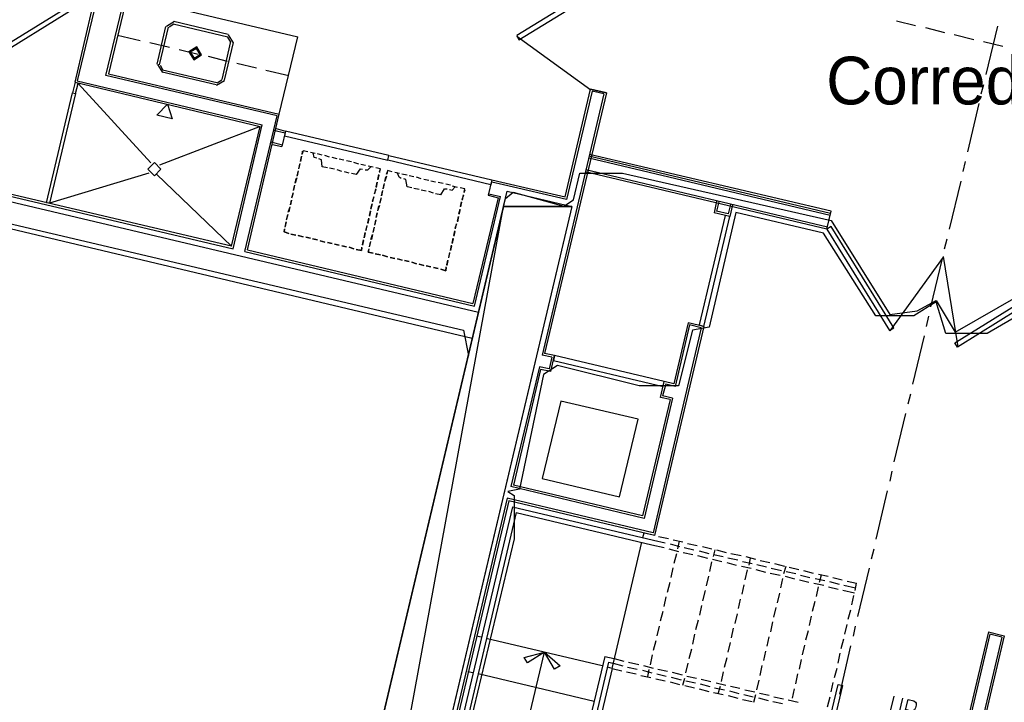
# Model space of a CAD drawing. Header units: feet. Extents: x -79 to 198, y -22 to 181.
# Tile 167 of 256: x 56 to 81, y 92 to 109. Entities that reach past the tile are written whole.
import ezdxf
from ezdxf.enums import TextEntityAlignment as Align

# ---------------------------------------------------------------- set-up
doc = ezdxf.new("R2010")
doc.units = ezdxf.units.FT
for name, color, linetype in [('A-AREA-COMUN', 252, 'CONTINUOUS'), ('A-AREA-UNIDAD', 30, 'CONTINUOUS'), ('A-LINEA', 7, 'CONTINUOUS'), ('A-LINEA-FINA', 9, 'CONTINUOUS'), ('A-MURO-CONCRETO', 8, 'CONTINUOUS'), ('A-NOMBRE-ESPACIO', 2, 'CONTINUOUS')]:
    doc.layers.add(name, color=color, linetype=linetype)

msp = doc.modelspace()

# ---------------------------------------------------------------- linework, layer by layer
at = {"layer": 'A-AREA-COMUN'}
msp.add_lwpolyline([(49.568, 105.3689), (66.912, 101.2978), (67.04, 100.6578), (67.968, 104.6044), (68.16, 104.7644), (69.44, 104.4089), (69.68, 104.5689), (69.84, 105.2444), (70.912, 105.2444), (76.16, 104.0533), (77.632, 101.6889), (78.32, 101.7778), (78.8, 102.0444), (79.28, 101.2444), (81.44, 102.4889), (82.56, 102.4889), (93.6, 99.8578), (94.848, 104.7644), (96.448, 104.8178), (96.88, 106.7733), (98.16, 106.7733), (104.192, 105.2978)], dxfattribs=at)
at = {"layer": 'A-AREA-UNIDAD'}
msp.add_lwpolyline([(99.6, 103.8044), (98.272, 103.8933), (95.12, 104.6578), (94, 99.8578), (92.832, 99.7333), (82, 102.3289), (80.08, 101.2089), (79.04, 101.2089), (78.8, 102.0089), (78.24, 101.6533), (77.28, 101.6533), (75.968, 103.7333), (73.76, 104.2489), (73.088, 101.3689), (72.672, 101.2978), (72.32, 99.8933), (71.328, 99.8933), (69.28, 100.4089), (68.928, 100.1778), (68.32, 97.2978), (68.032, 97.2444), (68.192, 97.1378), (68.192, 96.0533), (66.432, 88.7289)], dxfattribs=at)
at = {"layer": 'A-LINEA'}
for p, q in [((57.1467, 107.5244), (57.6, 109.4711)), ((57.6667, 109.5111), (57.2, 107.5644)), ((57.92, 107.6978), (58.3867, 109.6444)), ((58.4533, 109.6844), (57.9867, 107.7378)), ((58.4533, 109.6844), (62.7467, 108.6711)), ((59.645, 109.0533), (59.4445, 108.9295)), ((59.6297, 108.9884), (59.5094, 108.9141)), ((59.6133, 108.9911), (60.9867, 108.6711)), ((59.6267, 109.0578), (61, 108.7378)), ((77.8, 109.0711), (78.28, 108.9511)), ((58.2133, 108.7111), (58.7867, 108.5778)), ((59.2133, 107.9778), (59.4267, 108.9244)), ((59.2667, 107.9644), (59.4933, 108.9111)), ((61.1289, 108.5194), (61.005, 108.72)), ((78.5333, 108.8978), (79.0133, 108.7778)), ((79.2533, 108.7244), (79.7467, 108.6044)), ((80.0533, 107.7244), (80.3467, 108.9378)), ((59.0267, 108.5244), (59.52, 108.4044)), ((61.0533, 108.5511), (60.84, 107.5911)), ((61.12, 108.5244), (60.8933, 107.5778)), ((61.064, 108.5348), (60.9897, 108.6551)), ((62.28, 106.7244), (62.7467, 108.6711)), ((68.2575, 108.6828), (70.1145, 107.3385)), ((79.9867, 108.5511), (80.48, 108.4311)), ((59.76, 108.3511), (60.24, 108.2311)), ((59.2178, 107.9695), (59.3416, 107.7689)), ((59.2827, 107.9541), (59.357, 107.8338)), ((60.4933, 108.1778), (60.9733, 108.0578)), ((61.2133, 108.0044), (61.7067, 107.8844)), ((57.9867, 107.7378), (62.28, 106.7244)), ((60.6933, 107.4578), (59.3333, 107.7778)), ((60.7067, 107.5111), (59.3467, 107.8311)), ((61.9467, 107.8311), (62.52, 107.6978)), ((57.1467, 107.5244), (61.8, 106.4178)), ((57.1733, 107.4711), (57.1733, 107.4711)), ((57.2, 107.5644), (61.8533, 106.4578)), ((57.2267, 107.4978), (59.0533, 105.4978)), ((62.2267, 106.6844), (57.92, 107.6978)), ((60.7016, 107.4489), (60.9022, 107.5727)), ((60.717, 107.5138), (60.8373, 107.5881)), ((79.9333, 107.2311), (80, 107.4711)), ((70.44, 107.2311), (68.8933, 100.6711)), ((70.5067, 107.2578), (68.9467, 100.7111)), ((70.1467, 107.2978), (69.5067, 104.5778)), ((70.5067, 107.2578), (70.1067, 107.3511)), ((70.44, 107.2311), (70.1467, 107.2978)), ((79.6, 105.7778), (79.88, 106.9911)), ((61.48, 103.3111), (62.28, 106.7244)), ((61.4133, 103.2711), (62.2267, 106.6844)), ((61.8, 106.4178), (59.2667, 105.4444)), ((61.08, 103.4044), (61.8, 106.4178)), ((61.12, 103.3378), (61.8533, 106.4578)), ((62.1333, 106.3244), (62.4267, 106.2578)), ((62.2, 106.3644), (62.44, 106.2978)), ((62.44, 106.2978), (62.3467, 105.9111)), ((62.0667, 106.0311), (62.36, 105.9511)), ((67.2933, 101.7378), (50.2133, 105.7778)), ((50.3733, 105.8844), (61.12, 103.3378)), ((61.08, 103.4044), (50.3867, 105.9244)), ((62.1067, 105.9644), (62.3467, 105.9111)), ((62.8533, 105.7111), (62.8667, 105.7911)), ((63, 105.7778), (62.88, 105.8044)), ((63.1867, 105.7378), (63.0667, 105.7644)), ((63.1867, 105.7378), (63.0667, 105.7644)), ((62.8, 105.4844), (62.7733, 105.3644)), ((62.84, 105.6711), (62.8133, 105.5378)), ((62.8133, 105.5378), (62.84, 105.6578)), ((63.36, 105.6978), (63.24, 105.7244)), ((63.36, 105.6978), (63.24, 105.7244)), ((63.5467, 105.6444), (63.4267, 105.6844)), ((63.5467, 105.6444), (63.4267, 105.6844)), ((63.7333, 105.6044), (63.6133, 105.6311)), ((63.7333, 105.6044), (63.6133, 105.6311)), ((63.9067, 105.5644), (63.7867, 105.5911)), ((63.9067, 105.5644), (63.7867, 105.5911)), ((64.0933, 105.5244), (63.9733, 105.5511)), ((64.0933, 105.5244), (63.9733, 105.5511)), ((64.28, 105.4711), (64.16, 105.5111)), ((64.28, 105.4711), (64.16, 105.5111)), ((76.1467, 104.2311), (70.0667, 105.6711)), ((76.1333, 104.1778), (70.0667, 105.6178)), ((76.16, 104.2844), (70.08, 105.7111)), ((79.48, 105.2844), (79.5333, 105.5378)), ((67.1333, 101.0844), (49.4133, 105.2844)), ((59, 105.2444), (56.5067, 104.4844)), ((62.76, 105.2978), (62.7333, 105.1778)), ((62.7333, 105.1644), (62.76, 105.2844)), ((62.7733, 105.3511), (62.8, 105.4711)), ((63.4933, 105.3778), (63.36, 105.4044)), ((63.6667, 105.3378), (63.5467, 105.3644)), ((63.8533, 105.2844), (63.7333, 105.3244)), ((64.04, 105.2444), (63.92, 105.2711)), ((64.2267, 105.2044), (64.0933, 105.2311)), ((64.4533, 105.4311), (64.3333, 105.4578)), ((64.4533, 105.4311), (64.3333, 105.4578)), ((64.64, 105.3911), (64.52, 105.4178)), ((64.64, 105.3911), (64.52, 105.4178)), ((64.8267, 105.3511), (64.7067, 105.3778)), ((64.8133, 105.3244), (64.8, 105.2578)), ((64.9733, 105.2178), (65, 105.2844)), ((65.12, 105.2711), (65, 105.3111)), ((65.3067, 105.2311), (65.1867, 105.2578)), ((65.3067, 105.2311), (65.1867, 105.2578)), ((76.0533, 103.8311), (69.9733, 105.2711)), ((76.0667, 103.8844), (69.9867, 105.3244)), ((59.2, 105.2044), (61.08, 103.4044)), ((62.72, 105.1244), (62.68, 104.9911)), ((62.68, 104.9911), (62.7067, 105.1111)), ((64.72, 104.8978), (64.7467, 105.0178)), ((64.7467, 105.0178), (64.72, 104.8844)), ((64.76, 105.0844), (64.7867, 105.2044)), ((64.7867, 105.1911), (64.76, 105.0711)), ((64.9733, 105.1644), (64.9333, 105.0444)), ((64.9333, 105.0311), (64.96, 105.1511)), ((65.4933, 105.1911), (65.36, 105.2178)), ((65.4933, 105.1911), (65.36, 105.2178)), ((65.6667, 105.1511), (65.5467, 105.1778)), ((65.6667, 105.1511), (65.5467, 105.1778)), ((65.8533, 105.0978), (65.7333, 105.1378)), ((65.8533, 105.0978), (65.7333, 105.1378)), ((66.04, 105.0578), (65.92, 105.0844)), ((66.04, 105.0578), (65.92, 105.0844)), ((66.2133, 105.0178), (66.0933, 105.0444)), ((66.2133, 105.0178), (66.0933, 105.0444)), ((66.4, 104.9778), (66.28, 105.0044)), ((66.4, 104.9778), (66.28, 105.0044)), ((67.6267, 105.0711), (67.5333, 104.6844)), ((67.6267, 105.0711), (67.88, 105.0178)), ((67.92, 104.9511), (67.6267, 105.0178)), ((79.1333, 103.8311), (79.4267, 105.0444)), ((62.6267, 104.7511), (62.6, 104.6311)), ((62.6, 104.6178), (62.6267, 104.7378)), ((62.6667, 104.9378), (62.64, 104.8178)), ((62.64, 104.8044), (62.6667, 104.9244)), ((64.7067, 104.8311), (64.6667, 104.7111)), ((64.68, 104.7244), (64.7067, 104.8444)), ((64.88, 104.8044), (64.8533, 104.6711)), ((64.8533, 104.6711), (64.88, 104.7911)), ((64.92, 104.9778), (64.8933, 104.8578)), ((64.8933, 104.8444), (64.92, 104.9644)), ((65.6133, 104.8711), (65.4933, 104.8978)), ((65.8, 104.8311), (65.6667, 104.8578)), ((65.9733, 104.7911), (65.8533, 104.8178)), ((66.16, 104.7378), (66.04, 104.7778)), ((66.5867, 104.9378), (66.4667, 104.9644)), ((66.5867, 104.9378), (66.4667, 104.9644)), ((66.76, 104.8844), (66.64, 104.9111)), ((66.76, 104.8844), (66.64, 104.9111)), ((66.9467, 104.8444), (66.8267, 104.8711)), ((66.9467, 104.8178), (66.92, 104.7511)), ((69.5067, 104.5778), (67.92, 104.9511)), ((56.48, 104.5378), (56.48, 104.5378)), ((62.5867, 104.5644), (62.56, 104.4444)), ((62.56, 104.4444), (62.5867, 104.5644)), ((64.6267, 104.5378), (64.6667, 104.6578)), ((64.6533, 104.6444), (64.6267, 104.5244)), ((64.84, 104.6178), (64.8133, 104.4978)), ((64.8133, 104.4844), (64.84, 104.6044)), ((66.3467, 104.6978), (66.2133, 104.7244)), ((66.84, 104.4044), (66.8667, 104.5244)), ((66.8667, 104.5111), (66.84, 104.3911)), ((66.88, 104.5778), (66.92, 104.6978)), ((66.9067, 104.6978), (66.88, 104.5644)), ((67.7867, 104.6178), (67.1467, 101.9644)), ((67.5333, 104.6844), (67.7867, 104.6178)), ((67.5467, 104.7244), (67.84, 104.6578)), ((73.28, 104.5378), (73.2133, 104.2444)), ((73.3333, 104.5244), (73.28, 104.2844)), ((62.5067, 104.2578), (62.5467, 104.3778)), ((62.5467, 104.3911), (62.52, 104.2711)), ((64.5467, 104.1778), (64.5733, 104.2978)), ((64.5733, 104.2844), (64.5467, 104.1644)), ((64.5867, 104.3511), (64.6133, 104.4711)), ((64.6133, 104.4711), (64.5867, 104.3378)), ((64.7467, 104.2444), (64.72, 104.1244)), ((64.72, 104.1244), (64.7467, 104.2444)), ((64.8, 104.4311), (64.76, 104.3111)), ((64.76, 104.2978), (64.7867, 104.4178)), ((66.8, 104.2178), (66.8267, 104.3378)), ((66.8267, 104.3244), (66.8, 104.2044)), ((73.6133, 104.1511), (73.2133, 104.2444)), ((73.5733, 104.2178), (73.28, 104.2844)), ((73.6267, 104.4578), (73.5733, 104.2178)), ((73.68, 104.4444), (73.6133, 104.1511)), ((76.0533, 103.8311), (76.16, 104.2844)), ((62.4533, 104.0178), (62.4267, 103.8978)), ((62.4267, 103.8844), (62.4533, 104.0178)), ((62.4933, 104.2044), (62.4667, 104.0844)), ((62.4667, 104.0711), (62.4933, 104.1911)), ((64.5067, 103.9911), (64.5333, 104.1111)), ((64.5333, 104.0978), (64.5067, 103.9778)), ((64.7067, 104.0711), (64.68, 103.9511)), ((64.68, 103.9378), (64.7067, 104.0578)), ((66.76, 104.0311), (66.7867, 104.1511)), ((66.7867, 104.1511), (66.76, 104.0178)), ((62.4133, 103.8444), (62.4, 103.7644)), ((62.4, 103.7644), (62.52, 103.7244)), ((64.4133, 103.6178), (64.44, 103.7511)), ((64.48, 103.9111), (64.4533, 103.7911)), ((64.4667, 103.8044), (64.4933, 103.9244)), ((64.6667, 103.8844), (64.64, 103.7644)), ((64.64, 103.7511), (64.6667, 103.8711)), ((66.6667, 103.6711), (66.6933, 103.7911)), ((66.6933, 103.7778), (66.6667, 103.6578)), ((66.7067, 103.8578), (66.7467, 103.9778)), ((66.7333, 103.9644), (66.7067, 103.8444)), ((62.5733, 103.7111), (62.6933, 103.6844)), ((62.6933, 103.6844), (62.5733, 103.7111)), ((62.76, 103.6711), (62.88, 103.6444)), ((62.88, 103.6444), (62.76, 103.6711)), ((62.9467, 103.6311), (63.0667, 103.6044)), ((63.0667, 103.6044), (62.9467, 103.6311)), ((63.12, 103.5911), (63.24, 103.5644)), ((63.24, 103.5644), (63.12, 103.5911)), ((63.3067, 103.5378), (63.4267, 103.5111)), ((63.4267, 103.5111), (63.3067, 103.5378)), ((63.4933, 103.4978), (63.6133, 103.4711)), ((63.6133, 103.4711), (63.4933, 103.4978)), ((64.3733, 103.4444), (64.4, 103.5644)), ((64.4, 103.5511), (64.3733, 103.4311)), ((64.44, 103.7378), (64.4133, 103.6178)), ((64.5733, 103.5244), (64.5467, 103.4044)), ((64.5467, 103.3911), (64.5733, 103.5111)), ((64.5867, 103.5778), (64.6267, 103.6978)), ((64.6267, 103.6978), (64.6, 103.5778)), ((66.6267, 103.4844), (66.6533, 103.6044)), ((66.6533, 103.5911), (66.6267, 103.4711)), ((79.0133, 103.3378), (79.08, 103.5911)), ((61.48, 103.3111), (67.1467, 101.9644)), ((63.6667, 103.4578), (63.7867, 103.4311)), ((63.7867, 103.4311), (63.6667, 103.4578)), ((63.8533, 103.4178), (63.9733, 103.3911)), ((63.9733, 103.3911), (63.8533, 103.4178)), ((64.04, 103.3778), (64.16, 103.3378)), ((64.16, 103.3378), (64.04, 103.3778)), ((64.5333, 103.3378), (64.52, 103.2578)), ((64.52, 103.2578), (64.64, 103.2311)), ((66.5867, 103.2978), (66.6133, 103.4311)), ((66.6133, 103.4178), (66.5867, 103.2978)), ((64.6933, 103.2178), (64.8267, 103.1911)), ((64.8267, 103.1911), (64.6933, 103.2178)), ((64.88, 103.1778), (65, 103.1378)), ((65, 103.1378), (64.88, 103.1778)), ((65.0667, 103.1244), (65.1867, 103.0978)), ((65.1867, 103.0978), (65.0667, 103.1244)), ((65.2533, 103.0844), (65.3733, 103.0578)), ((65.3733, 103.0578), (65.2533, 103.0844)), ((65.4267, 103.0444), (65.5467, 103.0178)), ((65.5467, 103.0178), (65.4267, 103.0444)), ((65.6133, 103.0044), (65.7333, 102.9644)), ((65.7333, 102.9644), (65.6133, 103.0044)), ((66.4933, 102.9378), (66.52, 103.0578)), ((66.52, 103.0444), (66.4933, 102.9244)), ((66.56, 103.2311), (66.5333, 103.1111)), ((66.5467, 103.1244), (66.5733, 103.2444)), ((77.6416, 101.2752), (78.9859, 103.1322)), ((78.6667, 101.8844), (78.96, 103.0978)), ((78.9741, 103.1433), (79.3438, 100.8808)), ((65.8, 102.9511), (65.92, 102.9244)), ((65.92, 102.9244), (65.8, 102.9511)), ((65.9733, 102.9111), (66.0933, 102.8844)), ((66.0933, 102.8844), (65.9733, 102.9111)), ((66.16, 102.8711), (66.28, 102.8444)), ((66.28, 102.8444), (66.16, 102.8711)), ((78.56, 101.3911), (78.6133, 101.6444)), ((72.8933, 101.3511), (71.68, 96.2044)), ((72.96, 101.3911), (71.72, 96.1378)), ((72.56, 101.4844), (72.2, 99.9511)), ((72.6, 101.4311), (72.24, 99.8844)), ((72.96, 101.3911), (72.56, 101.4844)), ((72.8933, 101.3511), (72.6, 101.4311)), ((78.2133, 99.9378), (78.5067, 101.1511)), ((69.1333, 100.6178), (68.8933, 100.6711)), ((69.2, 100.6578), (68.9467, 100.7111)), ((69.1333, 100.6178), (69.0667, 100.3244)), ((69.1067, 100.2578), (69.2, 100.6578)), ((68.8267, 100.3778), (68.1067, 97.3644)), ((68.8533, 100.3111), (68.1733, 97.4044)), ((69.0667, 100.3244), (68.8267, 100.3778)), ((69.1067, 100.2578), (68.8533, 100.3111)), ((71.8667, 99.6044), (71.96, 100.0044)), ((72, 99.9378), (71.92, 99.6444)), ((72.2, 99.9511), (71.96, 100.0044)), ((72.24, 99.8844), (72, 99.9378)), ((72.1067, 99.5511), (71.4133, 96.6311)), ((72.1733, 99.5911), (71.4533, 96.5644)), ((72.1067, 99.5511), (71.8667, 99.6044)), ((72.1733, 99.5911), (71.92, 99.6444)), ((78.0933, 99.4444), (78.16, 99.6978)), ((77.7467, 97.9911), (78.04, 99.2044)), ((68.8933, 97.5644), (70.84, 97.1111)), ((77.64, 97.4978), (77.6933, 97.7511)), ((71.4533, 96.5644), (68.1067, 97.3644)), ((71.4133, 96.6311), (68.1733, 97.4044)), ((68.0133, 97.0711), (65.96, 88.4178)), ((71.68, 96.2044), (68.0133, 97.0711)), ((77.2933, 96.0444), (77.5733, 97.2578)), ((68.0533, 97.0044), (66.0133, 88.4178)), ((68.1467, 96.8578), (66.16, 88.5111)), ((71.72, 96.1378), (68.0533, 97.0044)), ((68.1467, 96.8578), (71.6933, 96.0178)), ((68.24, 96.7111), (66.32, 88.6044)), ((68.24, 96.7111), (71.6533, 95.8978)), ((71.4267, 96.0844), (71.4533, 96.2044)), ((71.4533, 96.2044), (71.6933, 96.1511)), ((71.8133, 96.1111), (72.0667, 96.0578)), ((70.6533, 92.7911), (71.4, 95.9644)), ((71.6533, 95.8978), (71.96, 95.8311)), ((71.6933, 96.0178), (71.9867, 95.9511)), ((72.1067, 95.9244), (72.3467, 95.8578)), ((72.1867, 96.0311), (72.4267, 95.9778)), ((72.3067, 95.8044), (72.3467, 95.9911)), ((72.4667, 95.8311), (72.7067, 95.7778)), ((72.5467, 95.9378), (72.7867, 95.8844)), ((72.92, 95.8578), (73.16, 95.8044)), ((72.08, 95.8044), (72.32, 95.7378)), ((72.2133, 95.4444), (72.28, 95.6844)), ((72.44, 95.7111), (72.68, 95.6578)), ((72.8, 95.6311), (73.0533, 95.5644)), ((72.84, 95.7511), (73.08, 95.6844)), ((73.2, 95.6044), (73.24, 95.7778)), ((73.2, 95.6578), (73.44, 95.6044)), ((73.28, 95.7778), (73.52, 95.7111)), ((73.56, 95.5778), (73.8133, 95.5244)), ((73.64, 95.6844), (73.8933, 95.6311)), ((74.0133, 95.6044), (74.2533, 95.5378)), ((77.1733, 95.5511), (77.24, 95.8044)), ((73.1067, 95.2311), (73.16, 95.4711)), ((73.1733, 95.5378), (73.4133, 95.4844)), ((73.5333, 95.4578), (73.7733, 95.3911)), ((73.9067, 95.3644), (74.1467, 95.3111)), ((73.9333, 95.4844), (74.1733, 95.4311)), ((74.0933, 95.3911), (74.1333, 95.5644)), ((74.2933, 95.4044), (74.5333, 95.3511)), ((74.3733, 95.5111), (74.6133, 95.4578)), ((74.7333, 95.4311), (74.9867, 95.3644)), ((74.9733, 95.1778), (75.0267, 95.3644)), ((75.1067, 95.3378), (75.3467, 95.2844)), ((72.1333, 95.0844), (72.1867, 95.3244)), ((73.0267, 94.8711), (73.08, 95.1111)), ((74, 95.0178), (74.0533, 95.2711)), ((74.2667, 95.2844), (74.5067, 95.2178)), ((74.6267, 95.1911), (74.88, 95.1378)), ((74.6533, 95.3111), (74.9067, 95.2578)), ((75, 95.1111), (75.24, 95.0444)), ((75.0267, 95.2311), (75.2667, 95.1778)), ((75.3867, 95.1378), (75.6267, 95.0844)), ((75.4667, 95.2578), (75.7067, 95.1911)), ((75.84, 95.1644), (76.08, 95.1111)), ((75.8667, 94.9644), (75.92, 95.1511)), ((76.2, 95.0844), (76.44, 95.0178)), ((76.8267, 94.0978), (77.12, 95.3111)), ((72.04, 94.7111), (72.1067, 94.9644)), ((73.92, 94.6578), (73.9733, 94.8978)), ((74.8933, 94.8178), (74.9467, 95.0578)), ((75.36, 95.0178), (75.6, 94.9644)), ((75.72, 94.9378), (75.9733, 94.8844)), ((75.76, 95.0578), (76, 95.0044)), ((75.7867, 94.6044), (75.84, 94.8444)), ((76.0933, 94.8444), (76.3333, 94.7911)), ((76.12, 94.9778), (76.36, 94.9111)), ((76.48, 94.8844), (76.7733, 94.8178)), ((76.56, 94.9911), (76.8, 94.9378)), ((76.76, 94.7511), (76.8, 94.9378)), ((71.96, 94.3511), (72.0133, 94.5911)), ((72.9333, 94.4978), (73, 94.7511)), ((74.8133, 94.4444), (74.8667, 94.6844)), ((76.4533, 94.7644), (76.7467, 94.6978)), ((76.68, 94.3911), (76.7333, 94.6311)), ((72.8533, 94.1378), (72.9067, 94.3778)), ((73.8267, 94.2978), (73.88, 94.5378)), ((75.6933, 94.2311), (75.76, 94.4844)), ((71.8667, 93.9911), (71.9333, 94.2311)), ((73.7467, 93.9244), (73.8, 94.1644)), ((74.72, 94.0844), (74.7733, 94.3244)), ((75.6133, 93.8711), (75.6667, 94.1111)), ((76.5867, 94.0311), (76.6533, 94.2711)), ((71.7867, 93.6178), (71.84, 93.8578)), ((72.76, 93.7778), (72.8267, 94.0178)), ((74.64, 93.7111), (74.6933, 93.9644)), ((76.5067, 93.6578), (76.56, 93.8978)), ((76.72, 93.6044), (76.7733, 93.8578)), ((67.36, 93.5778), (67.24, 93.6044)), ((72.68, 93.4044), (72.7333, 93.6578)), ((73.6533, 93.5644), (73.7067, 93.8044)), ((75.52, 93.5111), (75.5867, 93.7511)), ((80.12, 93.7111), (78.1733, 85.5378)), ((80.1467, 93.6578), (78.2267, 85.5244)), ((80.5067, 93.6178), (78.5733, 85.4444)), ((80.12, 93.7111), (80.5067, 93.6178)), ((80.4533, 93.5778), (80.1467, 93.6578)), ((70.4, 92.8578), (67.48, 93.5511)), ((71.6933, 93.2578), (71.76, 93.4978)), ((73.5733, 93.2044), (73.6267, 93.4444)), ((74.5467, 93.3511), (74.6, 93.5911)), ((75.44, 93.1378), (75.4933, 93.3778)), ((76.3733, 92.1511), (76.6533, 93.3644)), ((76.4133, 93.2978), (76.48, 93.5378)), ((80.4533, 93.5778), (78.52, 85.4578)), ((70.4667, 93.0978), (69.92, 90.8311)), ((70.4667, 93.0978), (70.7067, 93.0444)), ((71.6133, 92.8844), (71.6667, 93.1378)), ((72.5867, 93.0444), (72.6533, 93.2844)), ((74.4667, 92.9911), (74.52, 93.2311)), ((76.3333, 92.9244), (76.3867, 93.1778)), ((70.56, 92.9511), (70.08, 90.9244)), ((70.56, 92.9511), (70.68, 92.9244)), ((70.68, 92.9244), (70.92, 92.8578)), ((70.7067, 93.0444), (70.9467, 92.9778)), ((71.0667, 92.9511), (71.32, 92.8978)), ((71.44, 92.8711), (71.68, 92.8044)), ((72.5067, 92.6844), (72.56, 92.9244)), ((73.48, 92.8311), (73.5467, 93.0711)), ((74.3733, 92.6178), (74.4267, 92.8711)), ((75.36, 92.7778), (75.4133, 93.0178)), ((67.1467, 92.6844), (67.0267, 92.7111)), ((70.2, 91.9644), (67.28, 92.6578)), ((70.6533, 92.7911), (70.2267, 91.0178)), ((70.6533, 92.7911), (70.5333, 92.8311)), ((70.6533, 92.7911), (70.8933, 92.7378)), ((71.0133, 92.7111), (71.2533, 92.6578)), ((71.04, 92.8311), (71.28, 92.7778)), ((71.3733, 92.6178), (71.6267, 92.5644)), ((71.4133, 92.7511), (71.6533, 92.6844)), ((71.5467, 92.5911), (71.5867, 92.7644)), ((71.7733, 92.6578), (72.0133, 92.6044)), ((71.8, 92.7778), (72.04, 92.7244)), ((72.16, 92.6978), (72.4133, 92.6311)), ((72.5333, 92.6044), (72.7733, 92.5511)), ((73.4, 92.4711), (73.4533, 92.7111)), ((75.2667, 92.4044), (75.32, 92.6578)), ((76.24, 92.5644), (76.3067, 92.8044)), ((71.7467, 92.5378), (71.9867, 92.4844)), ((72.1067, 92.4578), (72.3467, 92.3911)), ((72.1333, 92.5778), (72.3867, 92.5111)), ((72.4267, 92.3778), (72.48, 92.5511)), ((72.48, 92.3644), (72.72, 92.3111)), ((72.5067, 92.4844), (72.7467, 92.4311)), ((72.8667, 92.4044), (73.1067, 92.3378)), ((72.8933, 92.5244), (73.1333, 92.4711)), ((73.2667, 92.4311), (73.5067, 92.3778)), ((74.2933, 92.2578), (74.3467, 92.4978)), ((75.6667, 89.5911), (76.3333, 92.3911)), ((75.76, 89.4444), (76.4533, 92.3644)), ((76.16, 92.2044), (76.2133, 92.4444)), ((76.3333, 92.3911), (76.4533, 92.3644)), ((72.84, 92.2844), (73.08, 92.2178)), ((73.2, 92.1911), (73.44, 92.1378)), ((73.2267, 92.3111), (73.48, 92.2578)), ((73.32, 92.1644), (73.3733, 92.3511)), ((73.5733, 92.1111), (73.8133, 92.0444)), ((73.6, 92.2311), (73.84, 92.1644)), ((73.6267, 92.3511), (73.8667, 92.2978)), ((73.96, 92.1378), (74.2, 92.0844)), ((73.9867, 92.2578), (74.24, 92.2044)), ((74.2133, 91.9511), (74.2667, 92.1378)), ((74.36, 92.1778), (74.6, 92.1244)), ((75.1867, 92.0444), (75.24, 92.2844)), ((73.9333, 92.0178), (74.1733, 91.9644)), ((74.3333, 92.0578), (74.5733, 91.9911)), ((74.6933, 91.9644), (74.9333, 91.9111)), ((74.72, 92.0844), (74.96, 92.0311)), ((75.08, 92.0044), (75.3333, 91.9511)), ((76.0667, 91.8311), (76.1333, 92.0844))]:
    msp.add_line(p, q, dxfattribs=at)
for points in [[(70.8, 110.2711), (68.2533, 108.6978), (68.3067, 108.5911), (70.8667, 110.1644), (70.8, 110.2711)], [(57.36, 109.5244), (54.8133, 107.9511), (54.7467, 108.0578), (57.2933, 109.6311), (57.36, 109.5244)], [(60.3289, 108.2127), (60.205, 108.4133), (60.0045, 108.2895), (60.1283, 108.0889), (60.3289, 108.2127)], [(60.2899, 108.2219), (60.1958, 108.3744), (60.0434, 108.2803), (60.1375, 108.1278), (60.2899, 108.2219)], [(57.16, 107.2444), (57.2267, 107.4978), (57.1467, 107.5244), (57.08, 107.2578), (57.16, 107.2444)], [(57.16, 107.2444), (56.5067, 104.4844), (56.4267, 104.4978), (57.08, 107.2578), (57.16, 107.2444)], [(57.1333, 107.2978), (57.1333, 107.2978), (57.1333, 107.2978)], [(67.88, 105.0178), (69.4667, 104.6444), (70.1067, 107.3511), (70.5067, 107.2578)], [(57.1067, 107.2044), (57.1067, 107.2044), (57.1067, 107.2044)], [(62.4133, 106.1778), (65.0133, 105.5644), (65.04, 105.6844), (62.44, 106.2978), (62.4133, 106.1778)], [(63, 105.7778), (62.88, 105.8044), (62.8533, 105.7244)], [(63.2267, 105.6178), (63.16, 105.6311), (63.1333, 105.7511)], [(59.3067, 105.3444), (59.14, 105.5111), (58.9733, 105.3444), (59.14, 105.1778), (59.3067, 105.3444)], [(63.36, 105.4044), (63.3467, 105.5778), (63.28, 105.6044)], [(67.6, 104.9511), (65.0133, 105.5644), (65.04, 105.6844), (67.6267, 105.0711), (67.6, 104.9511)], [(64.2267, 105.2044), (64.32, 105.3511), (64.3733, 105.3378)], [(64.44, 105.3244), (64.5067, 105.3244), (64.5867, 105.4044)], [(64.8, 105.2711), (64.8267, 105.3511), (64.7067, 105.3778)], [(65.12, 105.2711), (65, 105.3111), (64.9867, 105.2178)], [(65.3467, 105.1111), (65.2933, 105.1378), (65.2533, 105.2444)], [(65.4933, 104.8978), (65.4667, 105.0844), (65.4133, 105.0978)], [(69.64, 104.4044), (61.92, 71.8044), (60.2933, 72.1778), (68.0133, 104.7911), (69.64, 104.4044)], [(66.3467, 104.6978), (66.44, 104.8444), (66.5067, 104.8444)], [(66.56, 104.8311), (66.6267, 104.8178), (66.7067, 104.8978)], [(66.9333, 104.7644), (66.9467, 104.8444), (66.8267, 104.8711)], [(61.4133, 103.2711), (67.1867, 101.8978), (67.84, 104.6578)], [(72.96, 101.3911), (73.6133, 104.1511), (73.4933, 104.1778), (72.84, 101.4311), (72.96, 101.3911)], [(62.52, 103.7244), (62.4, 103.7644), (62.4133, 103.8311)], [(76.0533, 103.8311), (77.6267, 101.2844), (77.7333, 101.3511), (76.16, 103.8978), (76.0533, 103.8311)], [(64.2133, 103.3244), (64.3467, 103.2978), (64.36, 103.3778)], [(64.36, 103.3644), (64.3467, 103.2978), (64.2133, 103.3244)], [(64.64, 103.2311), (64.52, 103.2578), (64.5333, 103.3244)], [(66.3467, 102.8311), (66.4667, 102.7911), (66.48, 102.8844)], [(66.48, 102.8711), (66.4667, 102.7911), (66.3467, 102.8311)], [(81.8933, 102.4578), (79.3333, 100.8711), (79.2667, 100.9778), (81.8267, 102.5644), (81.8933, 102.4578)], [(71.96, 100.0044), (69.2, 100.6578), (69.1733, 100.5378), (71.9333, 99.8844), (71.96, 100.0044)], [(70.84, 97.1111), (71.3067, 99.0578), (69.36, 99.5111), (68.8933, 97.5644)], [(76.88, 87.6444), (68.12, 89.7111), (68.9467, 93.2044)], [(68.44, 93.0711), (68.9467, 93.2044), (69.3467, 92.8578), (69.2, 92.7778), (68.9467, 93.2044), (68.52, 92.9378), (68.44, 93.0711)], [(77.7333, 92.0978), (77.6533, 91.7511), (77.6533, 91.6844), (77.68, 91.6311), (77.72, 91.5911), (77.7467, 91.5778), (77.8, 91.5911), (77.8533, 91.6311), (77.88, 91.6978), (77.96, 92.0444)], [(77.9733, 91.5244), (78.0933, 92.0178), (78.24, 91.9778), (78.28, 91.9511), (78.2933, 91.9244), (78.2933, 91.8711), (78.28, 91.8044), (78.2533, 91.7511), (78.2267, 91.7378), (78.1733, 91.7244), (78.0267, 91.7644)]]:
    msp.add_lwpolyline(points, dxfattribs=at)
at = {"layer": 'A-LINEA-FINA'}
msp.add_lwpolyline([(59.5867, 106.6044), (59.2, 106.6978), (59.4667, 106.9778), (59.5867, 106.6044), (59.5867, 106.6044)], dxfattribs=at)
at = {"layer": 'A-MURO-CONCRETO'}
for points in [[(68.0133, 104.7911), (69.64, 104.4044), (67.92, 104.4044), (68.0133, 104.7911), (68.0133, 104.7911)], [(67.92, 104.4044), (60.2933, 72.1778), (62.0133, 72.1778), (67.92, 104.4044)], [(67.92, 104.4044), (69.64, 104.4044), (62.0133, 72.1778), (67.92, 104.4044), (67.92, 104.4044)]]:
    msp.add_lwpolyline(points, dxfattribs=at)

# ---------------------------------------------------------------- texts
at = {"layer": 'A-NOMBRE-ESPACIO'}
msp.add_text('Corredor', height=1.2, dxfattribs=at).set_placement((79.2, 106.9689), align=Align.CENTER)

doc.saveas('drawing.dxf')
